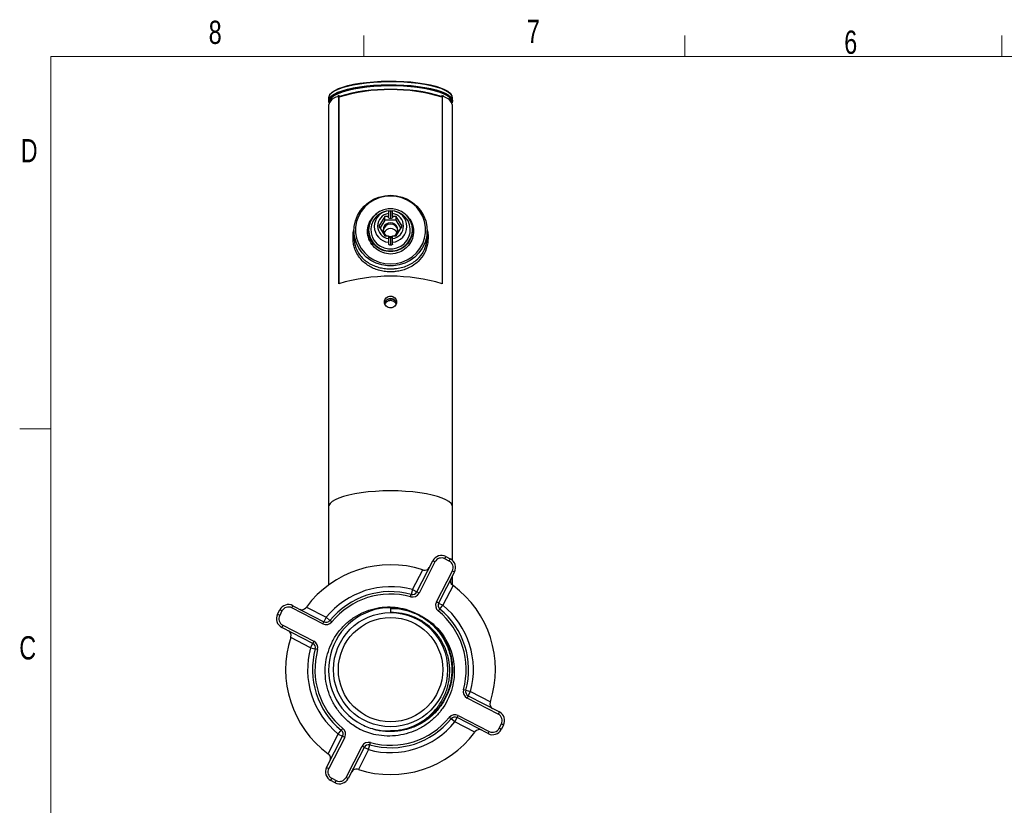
# Model space of a CAD drawing. Header units: millimetres. Extents: x 5 to 273, y 7 to 200.
# Tile 5 of 13: x 5 to 106, y 120 to 200. Entities that reach past the tile are written whole.
import ezdxf

# ---------------------------------------------------------------- set-up
doc = ezdxf.new("R2010")
doc.units = ezdxf.units.MM
doc.styles.add('SLDTEXTSTYLE0', font='TXT', dxfattribs={"width": 0.75})

msp = doc.modelspace()

# ---------------------------------------------------------------- linework, layer by layer
at = {"color": 7, "linetype": 'Continuous', "lineweight": 18}
for p, q in [((40.4628, 196.675), (40.4628, 198.8289)), ((73.39504, 196.675), (73.39504, 198.8289)), ((105.8678, 196.675), (105.8678, 198.8289)), ((8.38015, 196.675), (270.00015, 196.675)), ((8.38015, 196.675), (8.38015, 9.95866)), ((8.38015, 158.54866), (5.20515, 158.54866))]:
    msp.add_line(p, q, dxfattribs=at)
at = {"color": 7, "linetype": 'Continuous', "lineweight": 25}
for p, q in [((37.00064, 192.79031), (36.9436, 192.69603)), ((49.49071, 192.69603), (49.43367, 192.79031)), ((36.86715, 192.44178), (36.86715, 192.152)), ((36.91715, 192.05541), (36.91715, 191.92317)), ((37.91881, 173.40128), (37.91881, 192.6232)), ((37.91881, 192.52661), (37.91881, 173.40128)), ((48.53689, 192.67222), (48.48256, 192.6942)), ((48.5155, 192.6232), (48.5155, 173.40128)), ((48.5155, 192.52661), (48.5155, 173.40128)), ((49.51715, 191.92317), (49.51715, 192.05541)), ((49.56715, 192.152), (49.56715, 192.44178)), ((36.86715, 191.71733), (36.86715, 150.53495)), ((49.56715, 150.53495), (49.56715, 191.71733)), ((43.01715, 180.87187), (43.01715, 180.59575)), ((43.21715, 180.88343), (43.21715, 180.10976)), ((43.41715, 180.59575), (43.41715, 180.87187)), ((41.62909, 180.45223), (41.81713, 180.57115)), ((42.62537, 180.30387), (42.03359, 179.3138)), ((42.62537, 179.91564), (42.14961, 179.11968)), ((43.01715, 180.30387), (42.62537, 180.30387)), ((42.62537, 179.91564), (42.62537, 180.30387)), ((43.80894, 179.91564), (42.62537, 179.91564)), ((43.01715, 180.59575), (43.01715, 180.30387)), ((43.01715, 180.16152), (43.01715, 180.30387)), ((43.41715, 180.30387), (43.41715, 180.59575)), ((43.80894, 180.30387), (43.41715, 180.30387)), ((43.41715, 180.30387), (43.41715, 180.16152)), ((44.40072, 179.3138), (43.80894, 180.30387)), ((43.80894, 179.91564), (43.80894, 180.30387)), ((44.2847, 179.11968), (43.80894, 179.91564)), ((39.46715, 178.84539), (39.46715, 178.20259)), ((40.96715, 178.92557), (40.88055, 178.91263)), ((40.96715, 178.83591), (40.96715, 178.92557)), ((40.96715, 178.83591), (40.96715, 178.83171)), ((40.97633, 178.75206), (40.96715, 178.79616)), ((40.96715, 178.67002), (40.99241, 178.79145)), ((42.03359, 179.3138), (42.62537, 178.32372)), ((43.80894, 178.32372), (44.40072, 179.3138)), ((45.42427, 178.68616), (45.44627, 178.57829)), ((45.45067, 178.81557), (45.46715, 178.73473)), ((45.46715, 178.89642), (45.46715, 178.92557)), ((46.96715, 178.20259), (46.96715, 178.84539)), ((42.62537, 178.32372), (43.01715, 178.32372)), ((43.01715, 178.32372), (43.01715, 178.03185)), ((43.01715, 178.03185), (43.01715, 177.65573)), ((43.01715, 177.65573), (43.01715, 177.4704)), ((43.21715, 178.12961), (43.21715, 177.35594)), ((43.41715, 178.32372), (43.80894, 178.32372)), ((43.41715, 178.03185), (43.41715, 178.32372)), ((43.41715, 177.65573), (43.41715, 178.03185)), ((43.41715, 177.4704), (43.41715, 177.65573)), ((36.86715, 150.53495), (36.86715, 142.53248)), ((49.56715, 145.05605), (49.56715, 150.53495)), ((48.78349, 145.22063), (48.89789, 145.44292)), ((48.89789, 145.44292), (49.34247, 145.21412)), ((45.91197, 141.82631), (47.55113, 145.01136)), ((47.77342, 144.89696), (46.13426, 141.71191)), ((47.77342, 144.89696), (47.55113, 145.01136)), ((49.22807, 144.99183), (48.78349, 145.22063)), ((49.22807, 144.99183), (49.34247, 145.21412)), ((45.46739, 142.05511), (46.5147, 144.09013)), ((46.5147, 144.09013), (46.58959, 144.06569)), ((47.91258, 140.79671), (49.55174, 143.98177)), ((49.77403, 143.86737), (48.13487, 140.68231)), ((49.55174, 143.98177), (49.77403, 143.86737)), ((49.56715, 142.52724), (49.56715, 143.46539)), ((49.62675, 142.48853), (48.57945, 140.45351)), ((49.56333, 142.53527), (49.62675, 142.48853)), ((45.26884, 141.33187), (45.33502, 141.57295)), ((45.46739, 142.05511), (45.33502, 141.57295)), ((45.46739, 142.05511), (45.91197, 141.82631)), ((46.13426, 141.71191), (45.91197, 141.82631)), ((33.09377, 140.19296), (33.20817, 140.41525)), ((33.20817, 140.41525), (36.39322, 138.77609)), ((48.13487, 140.68231), (47.91258, 140.79671)), ((48.13487, 140.68231), (48.57945, 140.45351)), ((48.26402, 140.06556), (48.57945, 140.45351)), ((31.63261, 139.53911), (31.86141, 139.98369)), ((31.8549, 139.42471), (31.63261, 139.53911)), ((32.0837, 139.86929), (31.8549, 139.42471)), ((32.0837, 139.86929), (31.86141, 139.98369)), ((36.27882, 138.5538), (33.09377, 140.19296)), ((34.54026, 140.20456), (34.587, 140.26798)), ((34.587, 140.26798), (36.62202, 139.22067)), ((43.21715, 140.20838), (43.21715, 139.70838)), ((48.26402, 140.06556), (48.1063, 139.87159)), ((32.17857, 138.41465), (32.06417, 138.19236)), ((32.17857, 138.41465), (35.36362, 136.77548)), ((36.27882, 138.5538), (36.39322, 138.77609)), ((36.62202, 139.22067), (36.39322, 138.77609)), ((36.62202, 139.22067), (37.00997, 138.90524)), ((37.20394, 138.74753), (37.00997, 138.90524)), ((35.24922, 136.55319), (32.06417, 138.19236)), ((32.9854, 137.15592), (33.00985, 137.23082)), ((35.02042, 136.10861), (32.9854, 137.15592)), ((35.02042, 136.10861), (35.24922, 136.55319)), ((35.36362, 136.77548), (35.24922, 136.55319)), ((35.02042, 136.10861), (35.50258, 135.97625)), ((35.74366, 135.91006), (35.50258, 135.97625)), ((50.93173, 131.74051), (50.69065, 131.80669)), ((50.93173, 131.74051), (51.41389, 131.60814)), ((51.18509, 131.16356), (51.41389, 131.60814)), ((51.41389, 131.60814), (53.4489, 130.56083)), ((51.18509, 131.16356), (51.07069, 130.94127)), ((54.25574, 129.30211), (51.07069, 130.94127)), ((51.18509, 131.16356), (54.37014, 129.5244)), ((53.4489, 130.56083), (53.42446, 130.48594)), ((54.37014, 129.5244), (54.25574, 129.30211)), ((49.42434, 128.81151), (49.23037, 128.96923)), ((49.81229, 128.49609), (49.42434, 128.81151)), ((49.81229, 128.49609), (50.04109, 128.94066)), ((51.84731, 127.44878), (49.81229, 128.49609)), ((50.04109, 128.94066), (50.15549, 129.16295)), ((53.22614, 127.3015), (50.04109, 128.94066)), ((50.15549, 129.16295), (53.34054, 127.52379)), ((54.35061, 127.84746), (54.57941, 128.29204)), ((54.8017, 128.17764), (54.5729, 127.73306)), ((54.8017, 128.17764), (54.57941, 128.29204)), ((36.80756, 125.22822), (37.85486, 127.26324)), ((37.85486, 127.26324), (38.17029, 127.65119)), ((37.85486, 127.26324), (38.29944, 127.03444)), ((38.32801, 127.84516), (38.17029, 127.65119)), ((51.89405, 127.5122), (51.84731, 127.44878)), ((53.22614, 127.3015), (53.34054, 127.52379)), ((54.5729, 127.73306), (54.35061, 127.84746)), ((36.66028, 123.84939), (38.29944, 127.03444)), ((38.52173, 126.92004), (36.88257, 123.73499)), ((38.52173, 126.92004), (38.29944, 127.03444)), ((41.09929, 126.1438), (41.16547, 126.38488)), ((36.87097, 125.18148), (36.80756, 125.22822)), ((38.66088, 122.81979), (40.30005, 126.00484)), ((40.52234, 125.89044), (38.88317, 122.70539)), ((40.96692, 125.66164), (39.91961, 123.62663)), ((40.52234, 125.89044), (40.30005, 126.00484)), ((40.96692, 125.66164), (40.52234, 125.89044)), ((40.96692, 125.66164), (41.09929, 126.1438)), ((36.66028, 123.84939), (36.88257, 123.73499)), ((39.91961, 123.62663), (39.84472, 123.65107)), ((37.09184, 122.50263), (37.20624, 122.72492)), ((37.53642, 122.27383), (37.09184, 122.50263)), ((37.20624, 122.72492), (37.65082, 122.49612)), ((37.53642, 122.27383), (37.65082, 122.49612)), ((38.88317, 122.70539), (38.66088, 122.81979))]:
    msp.add_line(p, q, dxfattribs=at)
at = {"color": 8, "linetype": 'Continuous', "lineweight": 25}
for p, q in [((37.91881, 192.6232), (37.77585, 192.56454)), ((37.97883, 192.6232), (37.91881, 192.6232)), ((48.5155, 192.6232), (48.45547, 192.6232)), ((48.7178, 192.53846), (48.5155, 192.6232)), ((49.46715, 192.05541), (49.44666, 192.1863)), ((49.46482, 192.0112), (49.46715, 192.05541))]:
    msp.add_line(p, q, dxfattribs=at)
at = {"color": 7, "linetype": 'Continuous', "lineweight": 25, "flags": 128}
for points in [[(49.56715, 192.44178), (49.51902, 192.64375), (49.37537, 192.84265), (49.13835, 193.03548), (48.81158, 193.21931), (48.4, 193.39135), (47.90986, 193.549), (47.34858, 193.68986), (46.72467, 193.8118), (46.04759, 193.91298), (45.32761, 193.99185), (44.57563, 194.04723), (43.80306, 194.07827), (43.02161, 194.0845), (42.24312, 194.06583), (41.47939, 194.02254), (40.74201, 193.95529), (40.04215, 193.86509), (39.39042, 193.75332), (38.7967, 193.62167), (38.26999, 193.47213), (37.81828, 193.30697), (37.4484, 193.1287), (37.16597, 192.94001), (36.97528, 192.74377), (36.8792, 192.54295), (36.86715, 192.44178)], [(36.92292, 191.93467), (36.8792, 192.05083), (36.8792, 192.25318), (36.97528, 192.45399), (37.16597, 192.65023), (37.4484, 192.83892), (37.81828, 193.01719), (38.26999, 193.18235), (38.7967, 193.33189), (39.39042, 193.46354), (40.04215, 193.57531), (40.74201, 193.66551), (41.47939, 193.73276), (42.24312, 193.77605), (43.02161, 193.79472), (43.80306, 193.78849), (44.57563, 193.75745), (45.32761, 193.70208), (46.04759, 193.6232), (46.72467, 193.52203), (47.34858, 193.40008), (47.90986, 193.25922), (48.4, 193.10157), (48.81158, 192.92953), (49.13835, 192.7457), (49.37537, 192.55287), (49.51902, 192.35397), (49.56715, 192.152), (49.56715, 192.152)], [(37.00064, 192.79031), (37.03203, 192.83762), (37.22099, 193.03207), (37.50085, 193.21904), (37.86736, 193.3957), (38.31497, 193.55935), (38.8369, 193.70753), (39.42522, 193.83799), (40.07102, 193.94874), (40.76452, 194.03812), (41.49519, 194.10476), (42.25197, 194.14766), (43.02338, 194.16616), (43.79773, 194.15998), (44.56328, 194.12923), (45.30842, 194.07435), (46.02186, 193.9962), (46.69278, 193.89594), (47.31102, 193.77511), (47.86719, 193.63552), (48.35288, 193.47931), (48.76072, 193.30883), (49.08452, 193.12667), (49.31937, 192.9356), (49.43367, 192.79031)], [(43.21715, 193.68597), (42.44296, 193.67361), (41.6805, 193.63672), (40.94133, 193.57586), (40.23667, 193.49195), (39.57718, 193.38627), (38.97287, 193.26041), (38.4329, 193.11628), (37.96546, 192.95607), (37.57763, 192.78221), (37.27528, 192.59733), (37.06301, 192.40424), (36.94403, 192.20586), (36.91715, 192.05541)], [(49.44666, 192.1863), (49.41978, 192.25419), (49.27839, 192.44997), (49.04511, 192.63976), (48.72348, 192.82069), (48.31839, 192.99003), (47.83596, 193.14519), (47.28352, 193.28384), (46.66944, 193.40386), (46.00302, 193.50344), (45.29437, 193.58107), (44.55424, 193.63558), (43.79383, 193.66613), (43.02469, 193.67226), (42.25846, 193.65388), (41.50676, 193.61128), (40.78099, 193.54508), (40.09215, 193.45631), (39.45069, 193.3463), (38.86632, 193.21672), (38.3479, 193.06953), (37.9033, 192.90697), (37.53925, 192.73151), (37.26127, 192.54579), (37.07357, 192.35264), (36.98543, 192.17902)], [(49.51715, 192.05541), (49.49028, 192.20586), (49.3713, 192.40424), (49.15903, 192.59733), (48.85668, 192.78221), (48.46885, 192.95607), (48.00141, 193.11628), (47.46144, 193.26041), (46.85713, 193.38627), (46.19764, 193.49195), (45.49298, 193.57586), (44.75381, 193.63672), (43.99135, 193.67361), (43.21715, 193.68597)], [(49.56715, 192.152), (49.51902, 191.95003), (49.51139, 191.93467)], [(43.21715, 182.46761), (43.8187, 182.4207), (44.40466, 182.28119), (44.95987, 182.0527), (45.46994, 181.74114), (45.92166, 181.35459), (46.30334, 180.90304), (46.60509, 180.39821), (46.8191, 179.85315), (46.93981, 179.282), (46.96411, 178.69953), (46.89137, 178.12085), (46.72347, 177.56093), (46.46475, 177.03427), (46.12192, 176.55453), (45.70386, 176.13411), (45.2214, 175.78392), (44.68703, 175.51302), (44.11459, 175.32842), (43.5189, 175.23491), (42.9154, 175.23491), (42.31972, 175.32842), (41.74728, 175.51302), (41.21291, 175.78392), (40.73044, 176.13411), (40.31239, 176.55453), (39.96956, 177.03427), (39.71084, 177.56093), (39.54294, 178.12085), (39.4702, 178.69953), (39.4945, 179.282), (39.61521, 179.85315), (39.82922, 180.39821), (40.13097, 180.90304), (40.51265, 181.35459), (40.96437, 181.74114), (41.47444, 182.0527), (42.02965, 182.28119), (42.61561, 182.4207), (43.21715, 182.46761)], [(43.21715, 182.38996), (42.62461, 182.34254), (42.04824, 182.20155), (41.50374, 181.97085), (41.00599, 181.65673), (40.56855, 181.26776), (40.20336, 180.81455), (39.92037, 180.30946), (39.72731, 179.76626), (39.62945, 179.19978), (39.62945, 178.62547), (39.72731, 178.05899), (39.92037, 177.5158), (40.20336, 177.01071), (40.56855, 176.5575), (41.00599, 176.16852), (41.50374, 175.85441), (42.04824, 175.62371), (42.62461, 175.48272), (43.21715, 175.4353), (43.8097, 175.48272), (44.38607, 175.62371), (44.93057, 175.85441), (45.42832, 176.16852), (45.86576, 176.5575), (46.23095, 177.01071), (46.51394, 177.5158), (46.707, 178.05899), (46.80486, 178.62547), (46.80486, 179.19978), (46.707, 179.76626), (46.51394, 180.30946), (46.23095, 180.81455), (45.86576, 181.26776), (45.42832, 181.65673), (44.93057, 181.97085), (44.38607, 182.20155), (43.8097, 182.34254), (43.21715, 182.38996)], [(40.96715, 178.92557), (41.01632, 178.47371), (41.16168, 178.0416), (41.39687, 177.64812), (41.71161, 177.31047), (42.09215, 177.04341), (42.52187, 176.85861), (42.98197, 176.76414), (43.45234, 176.76414), (43.91244, 176.85861), (44.34215, 177.04341), (44.7227, 177.31047), (45.03744, 177.64812), (45.27263, 178.0416), (45.41799, 178.47371), (45.46715, 178.92557), (45.41799, 179.37743), (45.27263, 179.80954), (45.03744, 180.20302), (44.7227, 180.54067), (44.34215, 180.80773), (43.91244, 180.99253), (43.45234, 181.087), (42.98197, 181.087), (42.52187, 180.99253), (42.09215, 180.80773), (41.71161, 180.54067), (41.39687, 180.20302), (41.16168, 179.80954), (41.01632, 179.37743), (40.96715, 178.92557)], [(43.21715, 180.88343), (42.78143, 180.83765), (42.36607, 180.70247), (41.99051, 180.48421), (41.67231, 180.19306), (41.42634, 179.84265), (41.26411, 179.44935), (41.1932, 179.03157), (41.21693, 178.60882), (41.33419, 178.20089), (41.53949, 177.82685), (41.82324, 177.50417), (42.17217, 177.24796), (42.56995, 177.0702), (42.99801, 176.97919), (43.4363, 176.97919), (43.86435, 177.0702), (44.26214, 177.24796), (44.61107, 177.50417), (44.89482, 177.82685), (45.10012, 178.20089), (45.21738, 178.60882), (45.24111, 179.03157), (45.1702, 179.44935), (45.00797, 179.84265), (44.762, 180.19306), (44.4438, 180.48421), (44.06824, 180.70247), (43.65288, 180.83765), (43.21715, 180.88343)], [(43.31524, 178.20735), (43.26789, 178.21191), (43.11907, 178.20735)], [(43.38115, 140.15624), (43.32841, 140.15739), (43.21715, 140.15838)]]:
    msp.add_lwpolyline(points, dxfattribs=at)
at = {"color": 8, "linetype": 'Continuous', "lineweight": 25, "flags": 128}
for points in [[(36.98543, 192.17902), (36.97901, 192.15499), (36.96949, 192.0112)], [(43.21715, 152.17845), (42.43681, 152.16599), (41.6683, 152.12881), (40.92327, 152.06747), (40.21301, 151.98289), (39.54829, 151.87637), (38.93919, 151.74951), (38.39493, 151.60424), (37.92378, 151.44276), (37.53287, 151.26752), (37.22812, 151.08117), (37.01417, 150.88655), (36.89424, 150.68659), (36.86715, 150.53495)], [(49.56715, 150.53495), (49.54007, 150.68659), (49.42014, 150.88655), (49.20619, 151.08117), (48.90144, 151.26752), (48.51053, 151.44276), (48.03938, 151.60424), (47.49512, 151.74951), (46.88602, 151.87637), (46.2213, 151.98289), (45.51104, 152.06747), (44.76601, 152.12881), (43.9975, 152.16599), (43.21715, 152.17845)]]:
    msp.add_lwpolyline(points, dxfattribs=at)
at = {"color": 7, "linetype": 'Continuous', "lineweight": 25}
for radius in [5.85, 5.35]:
    msp.add_circle((43.21715, 133.85838), radius, dxfattribs=at)
for centre, radius, start, end in [((43.21715, 174.77717), 18.52337, 73.3792184, 106.6207816), ((42.74733, 177.40113), 15.90541, 88.3073258, 107.4458044), ((43.68698, 177.40113), 15.90541, 72.5541956, 91.6926742), ((38.02731, 191.38389), 1.20713, 102.023664, 163.9647274), ((48.37984, 191.33905), 1.24612, 17.6722337, 74.2636209), ((43.16373, 179.2638), 1.61473, 95.208002, 264.791998), ((43.27058, 179.2638), 1.61473, 275.208002, 84.791998), ((43.17575, 179.3138), 1.29172, 97.0526343, 262.9473657), ((43.19184, 178.92914), 0.72132, 87.9890712, 237.9480875), ((43.1705, 180.34177), 0.23665, 229.6093081, 281.3690545), ((43.26381, 180.34177), 0.23665, 258.6309455, 310.3906919), ((43.23855, 178.92794), 0.72239, 302.3655145, 91.6973269), ((43.25856, 179.3138), 1.29172, 277.0526343, 82.9473657), ((43.20619, 178.76719), 0.74056, 89.1516335, 173.2370926), ((43.21715, 178.29909), 0.75874, 25.6835184, 154.3164816), ((43.22812, 178.76719), 0.74056, 6.7629074, 90.8483665), ((43.21715, 178.9762), 0.77509, 255.0464812, 284.9535188), ((43.1705, 178.36162), 0.23665, 229.6093081, 281.3690545), ((43.26381, 178.36162), 0.23665, 258.6309455, 310.3906919), ((43.21715, 155.65184), 18.52337, 73.3792184, 106.6207816), ((48.44029, 144.55377), 1, 62.7677155, 152.7677155), ((43.21715, 133.85838), 10.75, 72.136631, 143.3987999), ((48.44029, 144.55377), 0.75, 62.7677155, 152.7677155), ((48.88487, 144.32497), 0.75, 332.7677155, 62.7677155), ((48.88487, 144.32497), 1, 332.7677155, 62.7677155), ((46.74645, 144.54044), 0.5, 251.7167335, 332.7677155), ((43.21715, 133.85838), 8.5, 74.6488715, 140.8865594), ((49.85851, 142.93885), 0.5, 152.7677155, 233.8186974), ((43.21715, 133.85838), 10.75, 342.136631, 53.3987999), ((43.21715, 133.85838), 8, 74.6488715, 140.8865594), ((43.21715, 133.85838), 7.75, 74.6488715, 140.8865594), ((45.46739, 142.05511), 0.75, 254.6488715, 332.7677155), ((45.46739, 142.05511), 0.5, 254.6488715, 332.7677155), ((32.75057, 139.5261), 1, 62.7677155, 152.7677155), ((48.57945, 140.45351), 0.75, 152.7677155, 230.8865594), ((48.57945, 140.45351), 0.5, 152.7677155, 230.8865594), ((43.21715, 133.85838), 8.5, 344.6488715, 50.8865594), ((32.52177, 139.08152), 1, 152.7677155, 242.7677155), ((32.52177, 139.08152), 0.75, 152.7677155, 242.7677155), ((32.75057, 139.5261), 0.75, 62.7677155, 152.7677155), ((34.13668, 140.49973), 0.5, 242.7677155, 323.8186974), ((43.21715, 133.85838), 6.35, 90, 242.2830477), ((43.21715, 133.85838), 7.75, 344.6488715, 50.8865594), ((43.21715, 133.85838), 8, 344.6488715, 50.8865594), ((36.62202, 139.22067), 0.75, 242.7677155, 320.8865594), ((36.62202, 139.22067), 0.5, 242.7677155, 320.8865594), ((32.53509, 137.38767), 0.5, 341.7167335, 62.7677155), ((43.21715, 133.85838), 10.75, 162.136631, 233.3987999), ((35.02042, 136.10861), 0.5, 344.6488715, 62.7677155), ((35.02042, 136.10861), 0.75, 344.6488715, 62.7677155), ((43.21715, 133.85838), 8.5, 164.6488715, 230.8865594), ((43.21715, 133.85838), 8, 164.6488715, 230.8865594), ((43.21715, 133.85838), 7.75, 164.6488715, 230.8865594), ((51.41389, 131.60814), 0.75, 164.6488715, 242.7677155), ((51.41389, 131.60814), 0.5, 164.6488715, 242.7677155), ((53.89922, 130.32908), 0.5, 161.7167335, 242.7677155), ((49.81229, 128.49609), 0.75, 62.7677155, 140.8865594), ((53.91254, 128.63524), 0.75, 332.7677155, 62.7677155), ((53.91254, 128.63524), 1, 332.7677155, 62.7677155), ((43.21715, 133.85838), 8.5, 254.6488715, 320.8865594), ((43.21715, 133.85838), 8, 254.6488715, 320.8865594), ((43.21715, 133.85838), 7.75, 254.6488715, 320.8865594), ((49.81229, 128.49609), 0.5, 62.7677155, 140.8865594), ((37.85486, 127.26324), 0.5, 332.7677155, 50.8865594), ((37.85486, 127.26324), 0.75, 332.7677155, 50.8865594), ((43.21715, 133.85838), 10.75, 252.136631, 323.3987999), ((52.29763, 127.21703), 0.5, 62.7677155, 143.8186974), ((53.68374, 128.19066), 1, 242.7677155, 332.7677155), ((53.68374, 128.19066), 0.75, 242.7677155, 332.7677155), ((40.96692, 125.66164), 0.75, 74.6488715, 152.7677155), ((40.96692, 125.66164), 0.5, 74.6488715, 152.7677155), ((36.5758, 124.77791), 0.5, 332.7677155, 53.8186974), ((37.54944, 123.39179), 1, 152.7677155, 242.7677155), ((37.54944, 123.39179), 0.75, 152.7677155, 242.7677155), ((39.68786, 123.17631), 0.5, 71.7167335, 152.7677155), ((37.99402, 123.16299), 1, 242.7677155, 332.7677155), ((37.99402, 123.16299), 0.75, 242.7677155, 332.7677155)]:
    msp.add_arc(centre, radius, start, end, dxfattribs=at)
for points, knots in [([(37.91698, 192.68136), (37.8919, 192.67214), (37.85893, 192.66002), (37.83224, 192.64672), (37.82585, 192.64354)], [0, 0, 0, 0, 0.760653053, 1, 1, 1, 1]), ([(37.91881, 192.6232), (37.9193, 192.6329), (37.92029, 192.65228), (37.92804, 192.67481), (37.93688, 192.68898), (37.94381, 192.69174), (37.94605, 192.69263)], [0, 0, 0, 0, 0.28223184, 0.563956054, 0.859024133, 1, 1, 1, 1]), ([(48.48826, 192.69263), (48.4905, 192.69174), (48.49743, 192.68898), (48.50627, 192.67481), (48.51402, 192.65228), (48.51501, 192.6329), (48.5155, 192.6232)], [0, 0, 0, 0, 0.1409758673, 0.4360439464, 0.7177681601, 1, 1, 1, 1]), ([(48.66978, 192.61679), (48.66467, 192.61952), (48.65127, 192.62669), (48.63412, 192.63317), (48.6235, 192.63719)], [0, 0, 0, 0, 0.38059139, 1, 1, 1, 1]), ([(43.01715, 180.87249), (43.01955, 180.8728), (43.02433, 180.87342), (43.06126, 180.87713), (43.11523, 180.88099), (43.17122, 180.88318), (43.20569, 180.88336), (43.21715, 180.88343)], [0, 0, 0, 0, 0.226123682, 0.45222596, 0.677509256, 0.892709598, 1, 1, 1, 1]), ([(43.21715, 180.88343), (43.23864, 180.88321), (43.28159, 180.88277), (43.33924, 180.87968), (43.38468, 180.87605), (43.41245, 180.87311), (43.41571, 180.87268), (43.41715, 180.87249)], [0, 0, 0, 0, 0.200167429, 0.400104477, 0.606333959, 0.824659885, 1, 1, 1, 1]), ([(43.21715, 176.42537), (42.94834, 176.4631), (42.41069, 176.53855), (41.69324, 176.96339), (41.14541, 177.57804), (40.85069, 178.34296), (40.83809, 179.13816), (41.09137, 179.89089), (41.45157, 180.26692), (41.62909, 180.45223)], [0, 0, 0, 0, 0.142453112, 0.284908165, 0.434003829, 0.579459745, 0.722090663, 0.863037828, 1, 1, 1, 1]), ([(44.80522, 180.45223), (44.98182, 180.26814), (45.33502, 179.89996), (45.58689, 179.17209), (45.59166, 178.4085), (45.33627, 177.66717), (44.83261, 177.04336), (44.11058, 176.56314), (43.52767, 176.47325), (43.21715, 176.42537)], [0, 0, 0, 0, 0.1361662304, 0.2723311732, 0.4084659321, 0.5487733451, 0.6913732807, 0.8355917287, 1, 1, 1, 1]), ([(44.80522, 180.45223), (44.80619, 180.45128), (44.8662, 180.39288), (44.90688, 180.31908), (44.94689, 180.24649)], [0, 0, 0, 0, 0.016301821, 1, 1, 1, 1]), ([(39.47563, 178.20239), (39.47325, 178.14575), (39.46376, 177.91974), (39.52373, 177.53748), (39.66453, 177.03131), (39.91661, 176.53003), (40.26858, 176.08083), (40.68657, 175.71002), (41.13585, 175.42306), (41.63107, 175.19844), (42.153, 175.03958), (42.71204, 174.94361), (43.22258, 174.91969), (43.76457, 174.95007), (44.3314, 175.04669), (44.94655, 175.2499), (45.50541, 175.53886), (46.09605, 175.98561), (46.61629, 176.62785), (46.88934, 177.39111), (46.97189, 177.92326), (46.96113, 178.15032), (46.95867, 178.20233)], [0, 0, 0, 0, 0.014370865, 0.057344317, 0.10162188, 0.157969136, 0.216201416, 0.266360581, 0.317621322, 0.364161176, 0.411841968, 0.458233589, 0.506111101, 0.53759861, 0.592437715, 0.649587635, 0.705414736, 0.762932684, 0.858664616, 0.942428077, 0.986812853, 1, 1, 1, 1]), ([(43.21715, 177.35594), (43.19567, 177.35721), (43.15272, 177.35975), (43.09507, 177.3791), (43.04963, 177.40705), (43.02186, 177.4394), (43.0186, 177.46085), (43.01715, 177.4704)], [0, 0, 0, 0, 0.200167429, 0.400104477, 0.606333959, 0.824659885, 1, 1, 1, 1]), ([(43.41715, 177.4704), (43.41476, 177.45801), (43.40998, 177.43322), (43.37305, 177.3977), (43.31908, 177.37044), (43.26309, 177.35743), (43.22862, 177.35631), (43.21715, 177.35594)], [0, 0, 0, 0, 0.226123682, 0.45222596, 0.677509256, 0.892709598, 1, 1, 1, 1]), ([(43.21715, 170.92721), (43.29979, 170.92721), (43.38087, 170.94251), (43.53222, 171.00165), (43.60153, 171.04546), (43.71676, 171.15471), (43.76331, 171.22098), (43.82567, 171.36477), (43.84211, 171.44381), (43.8422, 171.60139), (43.82601, 171.68098), (43.7634, 171.82869), (43.71761, 171.89618), (43.60096, 172.01106), (43.53223, 172.05635), (43.4187, 172.10293), (43.37975, 172.11466), (43.29962, 172.13053), (43.25818, 172.1346), (43.13579, 172.13464), (43.05351, 172.11841), (42.90304, 172.05683), (42.83331, 172.01087), (42.71796, 171.89759), (42.67147, 171.82963), (42.6086, 171.68206), (42.59223, 171.60327), (42.59208, 171.44374), (42.60828, 171.36579), (42.67092, 171.22096), (42.71728, 171.15504), (42.83245, 171.0457), (42.90209, 171.00172), (43.05242, 170.94283), (43.13452, 170.92721), (43.21715, 170.92721)], [0, 0, 0, 0, 0.0625, 0.0625, 0.125, 0.125, 0.1875, 0.1875, 0.25, 0.25, 0.3125, 0.3125, 0.375, 0.375, 0.4375, 0.4375, 0.46875, 0.46875, 0.5, 0.5, 0.5625, 0.5625, 0.625, 0.625, 0.6875, 0.6875, 0.75, 0.75, 0.8125, 0.8125, 0.875, 0.875, 0.9375, 0.9375, 1, 1, 1, 1]), ([(43.82315, 171.38157), (43.81185, 171.4307), (43.78523, 171.54647), (43.66668, 171.70145), (43.49461, 171.82466), (43.28856, 171.88368), (43.07594, 171.87171), (42.87826, 171.79099), (42.72282, 171.65022), (42.63069, 171.50837), (42.6183, 171.41699), (42.6151, 171.39339)], [0, 0, 0, 0, 0.090945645, 0.214292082, 0.33837968, 0.462493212, 0.585880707, 0.708923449, 0.832527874, 0.956738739, 1, 1, 1, 1]), ([(42.61561, 171.39058), (42.6186, 171.41252), (42.63076, 171.50162), (42.72147, 171.64195), (42.87621, 171.78277), (43.05317, 171.85836), (43.17028, 171.86619), (43.21715, 171.86933)], [0, 0, 0, 0, 0.081381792, 0.33045062, 0.581007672, 0.832286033, 1, 1, 1, 1]), ([(43.21715, 171.67521), (43.14706, 171.66842), (43.0069, 171.65483), (42.82316, 171.54738), (42.69573, 171.42012), (42.65974, 171.32216), (42.64755, 171.28898)], [0, 0, 0, 0, 0.284070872, 0.568078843, 0.85372464, 1, 1, 1, 1]), ([(43.21715, 171.86933), (43.28707, 171.86248), (43.42689, 171.84878), (43.61486, 171.74262), (43.75179, 171.58646), (43.82458, 171.45018), (43.82765, 171.37369), (43.828, 171.36514)], [0, 0, 0, 0, 0.2416789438, 0.4833181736, 0.7259906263, 0.9693681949, 1, 1, 1, 1]), ([(43.78654, 171.29696), (43.76347, 171.34556), (43.71064, 171.45685), (43.55892, 171.58571), (43.38375, 171.6639), (43.26522, 171.67195), (43.21715, 171.67521)], [0, 0, 0, 0, 0.223799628, 0.512467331, 0.802301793, 1, 1, 1, 1]), ([(40.06655, 127.73644), (39.68721, 127.97158), (38.98147, 128.40904), (38.12379, 129.27567), (37.44792, 130.2091), (36.94381, 131.24734), (36.61771, 132.35228), (36.48939, 133.49567), (36.55334, 134.63678), (36.81214, 135.74364), (37.24682, 136.78784), (37.85566, 137.74156), (38.61134, 138.57416), (39.49386, 139.25836), (40.47018, 139.78434), (41.52177, 140.13484), (42.61267, 140.30527), (43.70963, 140.27944), (44.90941, 140.06443), (45.67988, 139.70461), (46.12008, 139.49904)], [0, 0, 0, 0, 0.064280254, 0.119591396, 0.174902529, 0.230220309, 0.285532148, 0.340604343, 0.395676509, 0.449890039, 0.504103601, 0.558356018, 0.61260667, 0.665788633, 0.718970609, 0.772106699, 0.825235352, 0.877672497, 0.930109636, 1, 1, 1, 1]), ([(46.12008, 139.49904), (46.51028, 139.28139), (47.21603, 138.88774), (48.07164, 138.08419), (48.73929, 137.23069), (49.24824, 136.2721), (49.59457, 135.24227), (49.76276, 134.16663), (49.75449, 133.07038), (49.55902, 131.98566), (49.18564, 130.9429), (48.64071, 129.97906), (47.94339, 129.10995), (47.10327, 128.36641), (46.14591, 127.76682), (45.09958, 127.33998), (43.99341, 127.08798), (42.85568, 127.02467), (41.80694, 127.14177), (40.87005, 127.38353), (40.33438, 127.6188), (40.06655, 127.73644)], [0, 0, 0, 0, 0.064313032, 0.116320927, 0.168328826, 0.220328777, 0.272334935, 0.324624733, 0.376914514, 0.430021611, 0.483128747, 0.536202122, 0.589277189, 0.643411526, 0.697545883, 0.751732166, 0.805925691, 0.860750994, 0.915576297, 0.95778814, 1, 1, 1, 1]), ([(46.12008, 139.49904), (46.47505, 139.29028), (47.19196, 138.86868), (48.08816, 137.98308), (48.80277, 136.95253), (49.29647, 135.8063), (49.56016, 134.58729), (49.5809, 133.33156), (49.35393, 132.09641), (48.89347, 130.93711), (48.21769, 129.88858), (47.34453, 128.9861), (46.31051, 128.27283), (45.16565, 127.78002), (43.94456, 127.51142), (42.69589, 127.50981), (41.81287, 127.61876), (41.39105, 127.78975), (41.35729, 127.80343)], [0, 0, 0, 0, 0.065593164, 0.132472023, 0.199350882, 0.264944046, 0.33053721, 0.397416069, 0.464294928, 0.529888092, 0.595481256, 0.662360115, 0.729238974, 0.794832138, 0.860425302, 0.927304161, 0.99418302, 1, 1, 1, 1]), ([(43.17854, 140.17128), (43.36595, 140.17913), (43.97205, 140.20451), (44.98434, 139.99705), (45.74396, 139.66396), (46.12008, 139.49904)], [0, 0, 0, 0, 0.1843271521, 0.5961217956, 1, 1, 1, 1]), ([(43.21715, 140.14139), (43.61789, 140.14139), (44.0264, 140.1027), (44.83587, 139.94329), (45.23668, 139.82255), (46.00644, 139.5037), (46.37524, 139.30566), (47.06034, 138.846), (47.37655, 138.5845), (47.94328, 138.01778), (48.20478, 137.70156), (48.66444, 137.01646), (48.86248, 136.64766), (49.18132, 135.8779), (49.30207, 135.47709), (49.46148, 134.66762), (49.50017, 134.25911), (49.50017, 133.45764), (49.46148, 133.04914), (49.30207, 132.23966), (49.18132, 131.83885), (48.86248, 131.06909), (48.66444, 130.7003), (48.20478, 130.0152), (47.94328, 129.69898), (47.37655, 129.13225), (47.06034, 128.87076), (46.37524, 128.41109), (46.00644, 128.21305), (45.23668, 127.89421), (44.83587, 127.77346), (44.0264, 127.61406), (43.61789, 127.57536), (43.21715, 127.57536)], [0, 0, 0, 0, 0.0625, 0.0625, 0.125, 0.125, 0.1875, 0.1875, 0.25, 0.25, 0.3125, 0.3125, 0.375, 0.375, 0.4375, 0.4375, 0.5, 0.5, 0.5625, 0.5625, 0.625, 0.625, 0.6875, 0.6875, 0.75, 0.75, 0.8125, 0.8125, 0.875, 0.875, 0.9375, 0.9375, 1, 1, 1, 1]), ([(43.21715, 127.57536), (43.41743, 127.57953), (43.61667, 127.59332), (44.01312, 127.63993), (44.21103, 127.67292), (44.79638, 127.79972), (45.17303, 127.92024), (45.71823, 128.15341), (45.89664, 128.23992), (46.24666, 128.431), (46.41806, 128.53561), (46.91098, 128.86981), (47.21528, 129.12157), (47.6354, 129.54249), (47.76983, 129.69073), (48.02333, 129.9997), (48.14156, 130.15919), (48.47148, 130.65224), (48.65863, 131.00022), (48.88904, 131.55177), (48.95733, 131.74082), (49.07391, 132.12057), (49.17144, 132.50401), (49.23152, 132.89472), (49.27264, 133.28911), (49.28373, 133.489), (49.28743, 134.08837), (49.25076, 134.48211), (49.13822, 135.06413), (49.09109, 135.25671), (48.97704, 135.6389), (48.91006, 135.82825), (48.6839, 136.3791), (48.49858, 136.72795), (48.16879, 137.22366), (48.04943, 137.38512), (47.79653, 137.69367), (47.66331, 137.84058), (47.24389, 138.25979), (46.93787, 138.51051), (46.43734, 138.84141), (46.26514, 138.94301), (45.91409, 139.12705), (45.73466, 139.20987), (45.36807, 139.3573), (45.1809, 139.42191), (44.79867, 139.53252), (44.60284, 139.57859), (44.01439, 139.68577), (43.6179, 139.71733), (43.21715, 139.70838)], [0, 0, 0, 0, 0.03125, 0.03125, 0.0625, 0.0625, 0.125, 0.125, 0.15625, 0.15625, 0.1875, 0.1875, 0.25, 0.25, 0.28125, 0.28125, 0.3125, 0.3125, 0.375, 0.375, 0.40625, 0.40625, 0.4375, 0.46875, 0.46875, 0.5, 0.5, 0.5625, 0.5625, 0.59375, 0.59375, 0.625, 0.625, 0.6875, 0.6875, 0.71875, 0.71875, 0.75, 0.75, 0.8125, 0.8125, 0.84375, 0.84375, 0.875, 0.875, 0.90625, 0.90625, 0.9375, 0.9375, 1, 1, 1, 1]), ([(40.26374, 128.237), (40.71819, 128.01096), (41.19432, 127.84127), (41.94167, 127.67285), (42.19522, 127.63161), (42.70495, 127.58024), (42.96092, 127.57004), (43.21715, 127.57536)], [0, 0, 0, 0, 0.5, 0.5, 0.75, 0.75, 1, 1, 1, 1])]:
    msp.add_open_spline(points, degree=3, knots=knots, dxfattribs=at)
at = {"color": 8, "linetype": 'Continuous', "lineweight": 25}
msp.add_open_spline([(47.0001, 178.81468), (47.01633, 178.73065), (47.0687, 178.45942), (47.07356, 177.99427), (46.99712, 177.29118), (46.70515, 176.47041), (46.17885, 175.77751), (45.57227, 175.29038), (45.03932, 174.99663), (44.484, 174.79171), (44.03793, 174.69017), (43.63613, 174.63737), (43.2289, 174.61312), (42.70498, 174.63808), (42.13497, 174.74067), (41.5931, 174.91455), (41.08749, 175.15642), (40.6221, 175.46977), (40.1964, 175.86735), (39.83137, 176.35507), (39.575, 176.89025), (39.4245, 177.43653), (39.35822, 177.9634), (39.38049, 178.51295), (39.41924, 178.9284), (39.50048, 179.14384), (39.51422, 179.18028)], degree=3, knots=[0, 0, 0, 0, 0.017949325, 0.057935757, 0.099180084, 0.173932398, 0.25830495, 0.30701591, 0.357159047, 0.396419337, 0.436716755, 0.45433447, 0.481597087, 0.52174567, 0.563240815, 0.603617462, 0.645064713, 0.688883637, 0.733711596, 0.7836526, 0.835106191, 0.873725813, 0.913341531, 0.952055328, 0.991891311, 1, 1, 1, 1], dxfattribs=at)
at = {"color": 7, "linetype": 'Continuous', "lineweight": 25}
msp.add_open_spline([(45.46715, 178.89642), (45.43333, 178.60927), (45.36569, 178.03498), (44.84538, 177.30345), (44.10165, 176.81198), (43.21715, 176.63415), (42.33265, 176.7958), (41.58893, 177.2711), (41.06862, 177.98645), (41.00098, 178.54996), (40.96715, 178.83171)], degree=3, dxfattribs=at)

# ---------------------------------------------------------------- texts
at = {"color": 7, "linetype": 'Continuous', "lineweight": 0, "char_height": 2.38125, "attachment_point": 1, "style": 'SLDTEXTSTYLE0'}
for s, insert in [('8', (24.57994, 200.35716)), ('7', (57.19539, 200.45809)), ('6', (89.72226, 199.34363)), ('D', (5.31597, 188.2307)), ('C', (5.16297, 137.28708))]:
    msp.add_mtext(s, dxfattribs=dict(at, insert=insert))

doc.saveas('drawing.dxf')
